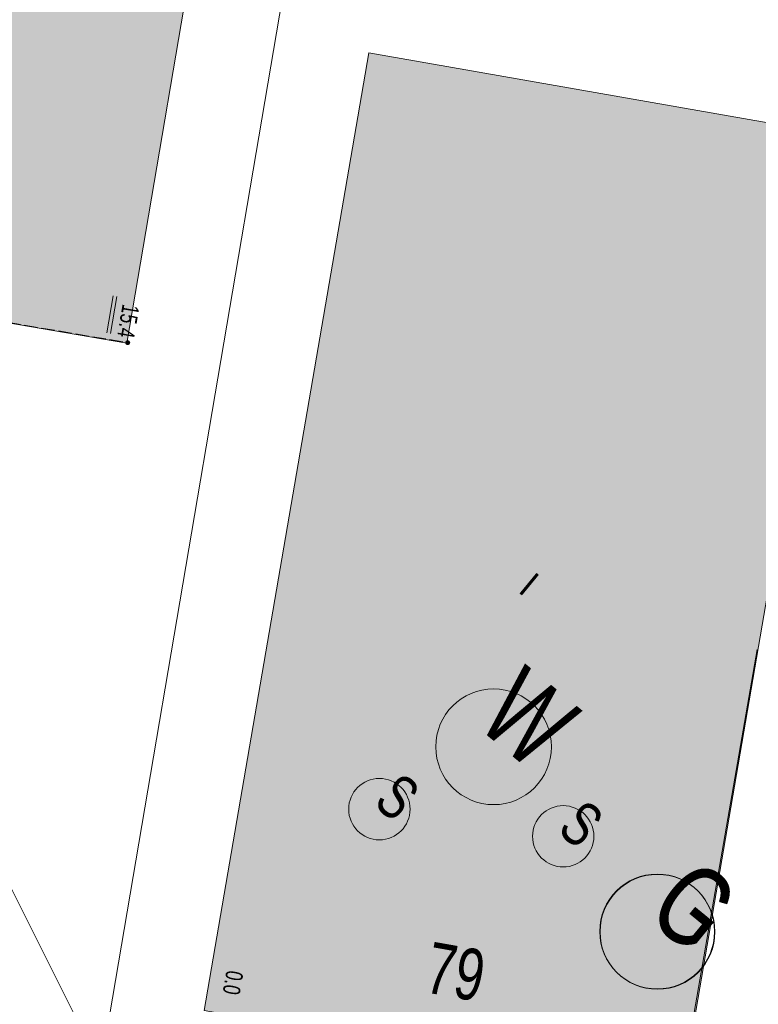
# Model space of a CAD drawing. Header units: metres. Extents: x -740 to 758, y -633 to 854.
# Tile 39 of 256: x -611 to -588, y 8 to 39. Entities that reach past the tile are written whole.
import ezdxf

# ---------------------------------------------------------------- set-up
doc = ezdxf.new("R2010")
doc.units = ezdxf.units.M
doc.header["$MEASUREMENT"] = 0
doc.linetypes.add('416_125', pattern=[0.5408, 0.416, -0.1248])
for name, color, linetype in [('Gas.LOVION', 7, 'Continuous'), ('Grundkarte.LOVION', 7, 'Continuous'), ('Grundkarte_Text.LOVION', 7, 'Continuous'), ('Strom.LOVION', 7, 'Continuous'), ('StromBemass.LOVION', 7, 'Continuous'), ('Wasser.LOVION', 7, 'Continuous')]:
    doc.layers.add(name, color=color, linetype=linetype)
doc.styles.add('ERSTELLTER_STIL_1', font='arial.ttf')

msp = doc.modelspace()

# ---------------------------------------------------------------- hatches: boundary and pattern name
at = {"layer": 'Grundkarte.LOVION', "linetype": 'Continuous', "lineweight": 18}
for points in [[(-622.54, 31.043), (-607.39, 28.446), (-602.284, 58.442), (-617.487, 60.975)], [(-599.825, 37.52), (-604.969, 7.609), (-590.053, 4.989), (-584.909, 34.9)], [(-587.697, 18.883), (-597.971, 6.381), (-590.095, 5.023)]]:
    msp.add_hatch(color=254, dxfattribs=at).paths.add_polyline_path(points)
at = {"layer": 'StromBemass.LOVION', "linetype": 'Continuous', "lineweight": 13}
msp.add_hatch(color=7, dxfattribs=at).paths.add_polyline_path([(-607.308, 28.427), (-607.304, 28.434), (-607.3, 28.441), (-607.297, 28.448), (-607.295, 28.456), (-607.294, 28.463), (-607.294, 28.471), (-607.295, 28.479), (-607.297, 28.487), (-607.3, 28.494), (-607.304, 28.501), (-607.309, 28.507), (-607.314, 28.513), (-607.32, 28.518), (-607.327, 28.522), (-607.334, 28.525), (-607.341, 28.528), (-607.349, 28.529), (-607.357, 28.53), (-607.365, 28.529), (-607.373, 28.528), (-607.38, 28.525), (-607.387, 28.522), (-607.394, 28.518), (-607.4, 28.513), (-607.405, 28.507), (-607.41, 28.501), (-607.414, 28.494), (-607.417, 28.486), (-607.418, 28.479), (-607.419, 28.471), (-607.419, 28.463), (-607.418, 28.455), (-607.416, 28.448), (-607.414, 28.44), (-607.41, 28.433), (-607.405, 28.427), (-607.4, 28.421), (-607.394, 28.416), (-607.387, 28.412), (-607.38, 28.409), (-607.372, 28.406), (-607.365, 28.405), (-607.357, 28.404), (-607.349, 28.405), (-607.341, 28.406), (-607.334, 28.409), (-607.326, 28.412), (-607.32, 28.416), (-607.314, 28.422)])

# ---------------------------------------------------------------- linework, layer by layer
at = {"layer": 'Gas.LOVION', "color": 5, "linetype": 'Continuous', "lineweight": 18}
for centre in [(-590.819, 10.075), (-590.808, 10.065)]:
    msp.add_circle(centre, 1.794, dxfattribs=at)
at = {"layer": 'Grundkarte.LOVION', "color": 253, "linetype": 'Continuous', "lineweight": 18}
for points in [[(-599.228, 58.622), (-608.195, 5.845), (-608.449, 6.323), (-615.685, 20.778), (-628.269, 22.828), (-621.842, 62.293)], [(-594.121, -1.468), (-598.633, -0.668), (-602.064, 0.268), (-603.865, 1.156), (-605.566, 2.231), (-606.892, 3.697), (-608.195, 5.845), (-599.228, 58.622)]]:
    msp.add_lwpolyline(points, dxfattribs=at)
at = {"layer": 'Grundkarte.LOVION', "color": 8, "linetype": 'Continuous', "lineweight": 18}
for points in [[(-608.195, 5.845), (-608.449, 6.323), (-615.685, 20.778), (-628.269, 22.828), (-621.842, 62.293), (-599.228, 58.622)], [(-622.54, 31.043), (-617.487, 60.975), (-602.284, 58.442), (-607.39, 28.446)], [(-599.825, 37.52), (-584.909, 34.9), (-590.053, 4.989), (-604.969, 7.609)]]:
    msp.add_lwpolyline(points, close=True, dxfattribs=at)
for points in [[(-601.57, -10.531), (-627.321, -6.221), (-634.109, -5.112), (-640.903, -3.943), (-639.945, 1.677), (-636.172, 24.154), (-628.269, 22.828), (-615.685, 20.778), (-608.449, 6.323), (-608.195, 5.845), (-606.892, 3.697), (-605.566, 2.231), (-603.865, 1.156), (-602.064, 0.268), (-598.633, -0.668), (-594.121, -1.468), (-598.633, -0.668), (-602.064, 0.268), (-603.865, 1.156), (-605.566, 2.231), (-606.892, 3.697), (-608.195, 5.845), (-599.228, 58.622)], [(-601.57, -10.531), (-627.321, -6.221), (-634.109, -5.112), (-640.903, -3.943), (-639.945, 1.677), (-636.172, 24.154), (-628.269, 22.828), (-615.685, 20.778), (-608.449, 6.323), (-608.195, 5.845), (-606.892, 3.697), (-605.566, 2.231), (-603.865, 1.156), (-602.064, 0.268), (-598.633, -0.668), (-594.121, -1.468)], [(-587.697, 18.883), (-590.095, 5.023), (-597.971, 6.381)]]:
    msp.add_lwpolyline(points, dxfattribs=at)
at = {"layer": 'Strom.LOVION', "color": 1, "linetype": 'Continuous', "lineweight": 18}
for centre, radius in [((-599.496, 13.896), 0.959), ((-593.754, 13.048), 0.958)]:
    msp.add_circle(centre, radius, dxfattribs=at)
at = {"layer": 'StromBemass.LOVION', "color": 7, "linetype": '416_125', "lineweight": 13}
msp.add_lwpolyline([(-618.728, 21.071), (-624.061, 21.954), (-622.524, 31.03), (-622.511, 31.046), (-616.064, 29.947), (-615.387, 29.822), (-607.348, 28.465)], dxfattribs=at)
at = {"layer": 'StromBemass.LOVION', "color": 7, "linetype": 'Continuous', "lineweight": 13}
for points in [[(-607.816, 29.926), (-608.013, 28.769)], [(-607.696, 29.908), (-607.893, 28.751)]]:
    msp.add_lwpolyline(points, dxfattribs=at)
msp.add_circle((-607.357, 28.467), 0.0627, dxfattribs=at)
at = {"layer": 'Wasser.LOVION', "color": 94, "linetype": 'Continuous', "lineweight": 18}
msp.add_circle((-595.927, 15.845), 1.808, dxfattribs=at)

# ---------------------------------------------------------------- texts
at = {"layer": 'Gas.LOVION', "color": 5, "linetype": 'Continuous', "lineweight": 18, "char_height": 2.48983, "attachment_point": 7, "rotation": 320.5841, "style": 'ERSTELLTER_STIL_1'}
for s, insert in [('{\\A1;\\W0.71561x;G}', (-591.237, 10.507)), ('{\\A1;\\W0.71562x;G}', (-591.211, 10.486))]:
    msp.add_mtext(s, dxfattribs=dict(at, insert=insert))
at = {"layer": 'Grundkarte_Text.LOVION', "color": 7, "linetype": 'Continuous', "lineweight": 13, "insert": (-595.191, 20.694), "char_height": 0.83073, "attachment_point": 7, "rotation": 320.5839, "style": 'ERSTELLTER_STIL_1'}
msp.add_mtext('{\\A1;\\W0.89452x;I}', dxfattribs=at)
at = {"layer": 'Grundkarte_Text.LOVION', "color": 8, "linetype": 'Continuous', "lineweight": 18, "insert": (-598.134, 8.165), "char_height": 1.60082, "attachment_point": 7, "rotation": 349.9436, "style": 'ERSTELLTER_STIL_1'}
msp.add_mtext('{\\A1;\\W0.71559x;79}', dxfattribs=at)
at = {"layer": 'Strom.LOVION', "color": 1, "linetype": 'Continuous', "lineweight": 18, "char_height": 1.37441, "attachment_point": 7, "rotation": 320.5841, "style": 'ERSTELLTER_STIL_1'}
for insert in [(-599.732, 14.024), (-593.99, 13.181)]:
    msp.add_mtext('{\\A1;\\W0.71558x;S}', dxfattribs=dict(at, insert=insert))
at = {"layer": 'StromBemass.LOVION', "color": 7, "linetype": 'Continuous', "lineweight": 13, "attachment_point": 7, "style": 'ERSTELLTER_STIL_1'}
for s, insert, char_height, rotation in [('{\\A1;\\W0.71559x;15.4}', (-607.521, 29.692), 0.53354, 260.3496), ('{\\A1;\\W0.71559x;0.0}', (-604.276, 8.886), 0.53355, 260.245)]:
    msp.add_mtext(s, dxfattribs=dict(at, insert=insert, char_height=char_height, rotation=rotation))
at = {"layer": 'Wasser.LOVION', "color": 94, "linetype": 'Continuous', "lineweight": 18, "insert": (-596.535, 16.531), "char_height": 2.48983, "attachment_point": 7, "rotation": 320.5841, "style": 'ERSTELLTER_STIL_1'}
msp.add_mtext('{\\A1;\\W0.71562x;W}', dxfattribs=at)

doc.saveas('drawing.dxf')
